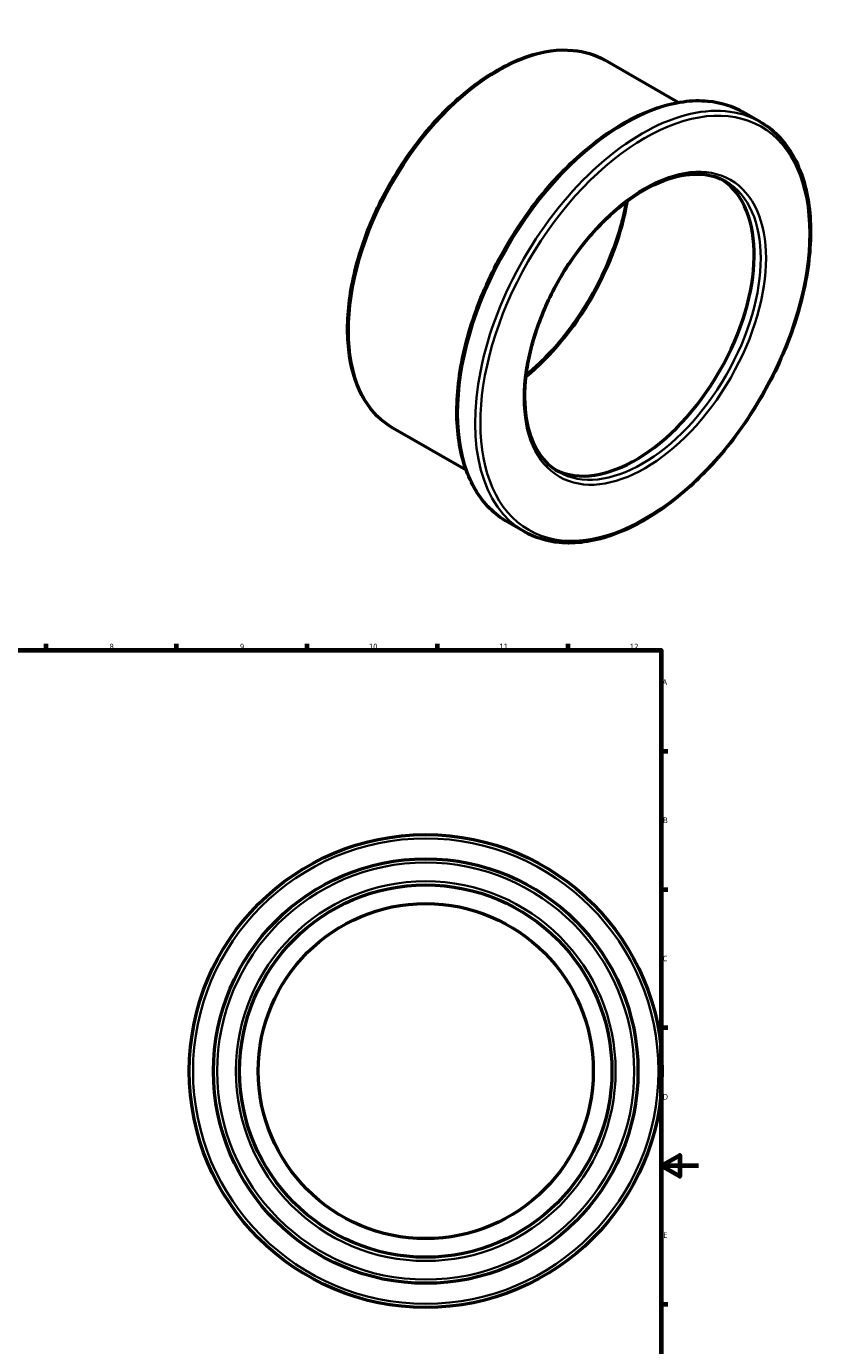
# Model space of a CAD drawing. Header units: millimetres. Extents: x -102 to 909, y -508 to 909.
# Tile 5 of 5: x 480 to 909, y 200 to 909. Entities that reach past the tile are written whole.
import ezdxf

# ---------------------------------------------------------------- set-up
doc = ezdxf.new("R2010")
doc.units = ezdxf.units.MM
for name, color, linetype, lineweight in [('Border (ANSI)', 7, 'Continuous', 70), ('Visible (ANSI)', 7, 'Continuous', 50), ('Visible Narrow (ANSI)', 7, 'Continuous', 35)]:
    doc.layers.add(name, color=color, linetype=linetype, lineweight=lineweight)
doc.styles.add('Note Text (ANSI)', font='tahoma.ttf')

# ---------------------------------------------------------------- blocks, each defined once
blk = doc.blocks.new('Borders Default Border')
at = {"layer": 'Border (ANSI)'}
for p, q in [((70.08, 574), (70.08, 577.45)), ((140.17, 574), (140.17, 577.45)), ((210.25, 574), (210.25, 577.45)), ((280.33, 574), (280.33, 577.45)), ((350.42, 574), (350.42, 577.45)), ((490.58, 574), (490.58, 577.45)), ((560.67, 574), (560.67, 577.45)), ((630.75, 574), (630.75, 577.45)), ((700.83, 574), (700.83, 577.45)), ((770.92, 574), (770.92, 577.45)), ((20, 519.75), (16.55, 519.75)), ((821, 519.75), (824.45, 519.75)), ((20, 445.5), (16.55, 445.5)), ((821, 445.5), (824.45, 445.5)), ((20, 371.25), (16.55, 371.25)), ((821, 371.25), (824.45, 371.25)), ((20, 222.75), (16.55, 222.75)), ((821, 222.75), (824.45, 222.75)), ((20, 148.5), (16.55, 148.5)), ((821, 148.5), (824.45, 148.5)), ((20, 74.25), (16.55, 74.25)), ((821, 74.25), (824.45, 74.25)), ((70.08, 20), (70.08, 16.55)), ((140.17, 20), (140.17, 16.55)), ((210.25, 20), (210.25, 16.55)), ((280.33, 20), (280.33, 16.55)), ((350.42, 20), (350.42, 16.55)), ((490.58, 20), (490.58, 16.55)), ((560.67, 20), (560.67, 16.55)), ((630.75, 20), (630.75, 16.55)), ((700.83, 20), (700.83, 16.55)), ((770.92, 20), (770.92, 16.55))]:
    blk.add_line(p, q, dxfattribs=at)
at = {"layer": 'Border (ANSI)', "flags": 128}
for points in [[(420.5, 594), (420.5, 574), (414.73, 584), (426.27, 584), (420.5, 574)], [(20, 20), (20, 574), (821, 574), (821, 20), (20, 20)], [(0, 297), (20, 297), (10, 302.77), (10, 291.23), (20, 297)], [(841, 297), (821, 297), (831, 302.77), (831, 291.23), (821, 297)], [(420.5, 0), (420.5, 20), (414.73, 10), (426.27, 10), (420.5, 20)]]:
    blk.add_lwpolyline(points, dxfattribs=at)
at = {"layer": 'Border (ANSI)', "attachment_point": 7, "style": 'Note Text (ANSI)'}
for s, insert, char_height in [('1', (34.35, 574.4), 3.05), ('2', (104.2, 574.4), 3.05), ('3', (174.26, 574.34), 3.05), ('4', (244.23, 574.4), 3.05), ('5', (314.48, 574.34), 3.05), ('6', (384.49, 574.34), 3.05), ('7', (454.6, 574.4), 3.05), ('8', (524.63, 574.33), 3.05), ('9', (594.7, 574.34), 3.05), ('10', (663.96, 574.34), 3.048), ('11', (734.04, 574.4), 3.048), ('12', (804.13, 574.4), 3.048), ('A', (16.78, 555.35), 3.05), ('A', (821.63, 555.35), 3.05), ('B', (17.15, 481.1), 3.05), ('B', (821.99, 481.1), 3.05), ('C', (16.95, 406.8), 3.05), ('C', (821.8, 406.8), 3.05), ('D', (16.96, 332.6), 3.05), ('D', (821.81, 332.6), 3.05), ('E', (17.21, 258.35), 3.05), ('E', (822.05, 258.35), 3.05), ('F', (17.29, 184.1), 3.05), ('F', (822.14, 184.1), 3.05), ('G', (16.81, 109.79), 3.05), ('G', (821.66, 109.79), 3.05), ('H', (16.97, 35.6), 3.05), ('H', (821.81, 35.6), 3.05), ('1', (34.35, 16.55), 3.05), ('2', (104.2, 16.55), 3.05), ('3', (174.26, 16.49), 3.05), ('4', (244.23, 16.55), 3.05), ('5', (314.48, 16.49), 3.05), ('6', (384.49, 16.49), 3.05), ('7', (454.6, 16.55), 3.05), ('8', (524.63, 16.48), 3.05), ('9', (594.7, 16.49), 3.05), ('10', (663.96, 16.49), 3.048), ('11', (734.04, 16.55), 3.048), ('12', (804.13, 16.55), 3.048)]:
    blk.add_mtext(s, dxfattribs=dict(at, insert=insert, char_height=char_height))

msp = doc.modelspace()

# ---------------------------------------------------------------- linework, layer by layer
at = {"layer": 'Visible (ANSI)'}
for p, q in [((830.015, 868.207), (790.576, 890.919)), ((874.138, 857.8), (864.945, 863.094)), ((716.235, 670.626), (676.796, 693.338)), ((747.383, 637.688), (738.191, 642.981))]:
    msp.add_line(p, q, dxfattribs=at)
for radius in [127, 114, 100, 90]:
    msp.add_circle((694.464, 347.927), radius, dxfattribs=at)
msp.add_ellipse((807.225, 749.78), major_axis=(44.913, 77.993), ratio=0.5780931, start_param=3.1812545, end_param=6.2435235, dxfattribs=at)
for points, knots in [([(676.796, 693.338), (670.703, 696.847), (665.568, 702.001), (657.653, 715.105), (654.921, 723.111), (652.142, 741.23), (652.145, 751.38), (654.916, 772.712), (657.687, 783.892), (665.7, 806.137), (670.936, 817.198), (683.342, 838.103), (690.508, 847.943), (706.065, 865.423), (714.454, 873.06), (731.64, 885.353), (740.435, 890.004), (757.553, 895.789), (765.881, 896.932), (779.733, 895.633), (785.483, 893.851), (790.576, 890.919)], [3.9250571, 3.9250571, 3.9250571, 3.9250571, 4.2343448, 4.2343448, 4.5508577, 4.5508577, 4.873292, 4.873292, 5.1961677, 5.1961677, 5.5185456, 5.5185456, 5.8407348, 5.8407348, 6.1631718, 6.1631718, 6.4861029, 6.4861029, 6.8081695, 6.8081695, 7.0666498, 7.0666498, 7.0666498, 7.0666498]), ([(738.191, 642.981), (731.403, 646.89), (725.686, 652.638), (716.886, 667.256), (713.853, 676.185), (710.786, 696.381), (710.803, 707.687), (713.91, 731.447), (717.006, 743.899), (725.946, 768.675), (731.785, 780.996), (745.615, 804.279), (753.602, 815.238), (770.936, 834.703), (780.279, 843.205), (799.412, 856.886), (809.2, 862.061), (828.239, 868.498), (837.496, 869.77), (852.892, 868.333), (859.285, 866.353), (864.945, 863.094)], [3.9250571, 3.9250571, 3.9250571, 3.9250571, 4.2353993, 4.2353993, 4.5523071, 4.5523071, 4.8745062, 4.8745062, 5.1970843, 5.1970843, 5.5192152, 5.5192152, 5.8411778, 5.8411778, 6.1633634, 6.1633634, 6.4859932, 6.4859932, 6.8078565, 6.8078565, 7.0666498, 7.0666498, 7.0666498, 7.0666498]), ([(874.138, 857.8), (880.926, 853.891), (886.643, 848.144), (895.442, 833.525), (898.475, 824.597), (901.542, 804.401), (901.526, 793.095), (898.418, 769.335), (895.322, 756.883), (886.382, 732.106), (880.543, 719.786), (866.713, 696.503), (858.726, 685.544), (841.393, 666.078), (832.049, 657.577), (812.916, 643.895), (803.129, 638.721), (784.089, 632.283), (774.833, 631.012), (759.436, 632.449), (753.044, 634.428), (747.383, 637.688)], [0.7834645, 0.7834645, 0.7834645, 0.7834645, 1.0938066, 1.0938066, 1.4107144, 1.4107144, 1.7329136, 1.7329136, 2.0554916, 2.0554916, 2.3776225, 2.3776225, 2.6995852, 2.6995852, 3.0217708, 3.0217708, 3.3444006, 3.3444006, 3.6662639, 3.6662639, 3.9250571, 3.9250571, 3.9250571, 3.9250571]), ([(765.848, 669.752), (761.036, 672.522), (757.019, 676.698), (751.085, 687.399), (749.113, 693.837), (747.375, 708.29), (747.567, 716.263), (750.077, 733.023), (752.393, 741.806), (758.935, 759.295), (763.163, 767.999), (773.102, 784.427), (778.813, 792.148), (791.122, 805.809), (797.717, 811.748), (811.09, 821.245), (817.865, 824.806), (830.894, 829.245), (837.14, 830.116), (847.532, 829.256), (851.857, 827.934), (855.673, 825.737)], [3.9250571, 3.9250571, 3.9250571, 3.9250571, 4.2600455, 4.2600455, 4.583107, 4.583107, 4.8996668, 4.8996668, 5.2161348, 5.2161348, 5.5332313, 5.5332313, 5.850533, 5.850533, 6.1675067, 6.1675067, 6.4838334, 6.4838334, 6.8009773, 6.8009773, 7.0666498, 7.0666498, 7.0666498, 7.0666498]), ([(802.103, 814.813), (800.644, 806.422), (798.25, 797.717), (791.385, 779.325), (786.694, 769.652), (775.659, 751.394), (769.317, 742.812), (757.965, 730.205), (753.239, 725.622), (748.406, 721.567)], [1.7907124, 1.7907124, 1.7907124, 1.7907124, 2.0734414, 2.0734414, 2.390823, 2.390823, 2.7083909, 2.7083909, 2.9178092, 2.9178092, 2.9178092, 2.9178092])]:
    msp.add_open_spline(points, degree=3, knots=knots, dxfattribs=at)
at = {"layer": 'Visible Narrow (ANSI)'}
for radius in [125, 112, 102]:
    msp.add_circle((694.464, 347.927), radius, dxfattribs=at)
for centre, major_axis, start_param, end_param in [((733.686, 792.128), (-56.89, -98.791), 3.1415927, 6.2831853), ((801.568, 753.038), (-63.377, -110.056), 3.1415927, 6.2831853), ((810.761, 747.744), (63.377, 110.056), 0, 3.1415927), ((810.761, 747.744), (44.913, 77.993), 3.1415927, 6.2831853), ((733.686, 792.128), (49.903, 86.658), 4.1330671, 5.2917109)]:
    msp.add_ellipse(centre, major_axis=major_axis, ratio=0.5780931, start_param=start_param, end_param=end_param, dxfattribs=at)
for major_axis in [(-62.379, -108.323), (-45.911, -79.726)]:
    msp.add_ellipse((812.175, 746.93), major_axis=major_axis, ratio=0.5780931, dxfattribs=at)

# ---------------------------------------------------------------- block references
msp.add_blockref('Borders Default Border', (0, 0))

doc.saveas('drawing.dxf')
